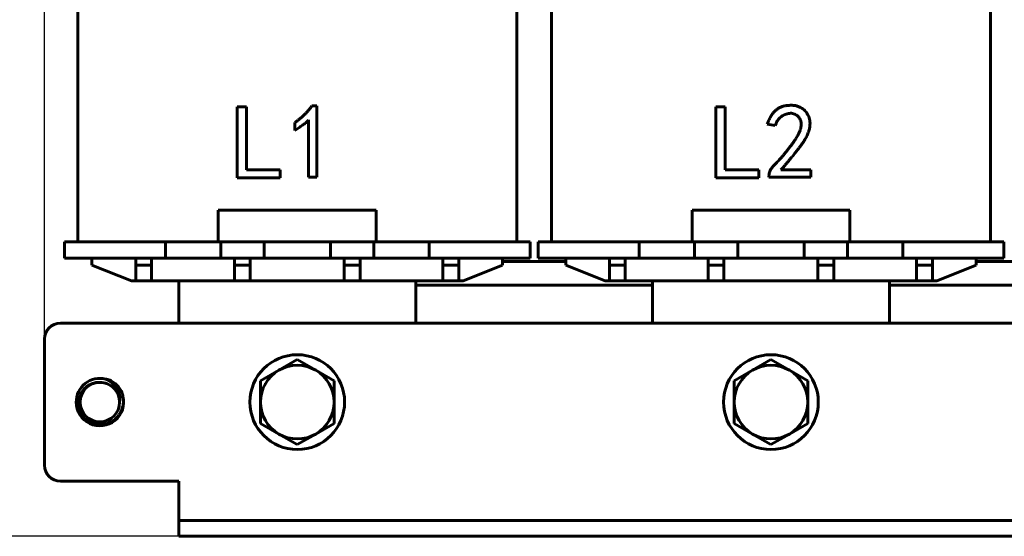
# Model space of a CAD drawing. Header units: millimetres. Extents: x 0 to 297, y 0 to 420.
# Tile 3 of 10: x 64 to 127, y 117 to 149. Entities that reach past the tile are written whole.
import ezdxf

# ---------------------------------------------------------------- set-up
doc = ezdxf.new("R2010")
doc.units = ezdxf.units.MM
doc.linetypes.add('K5LT_BASIC', pattern=[0])
doc.linetypes.add('K5LT_THIN', pattern=[0])
doc.layers.add('Системный слой', color=7, linetype='Continuous')
doc.styles.add('KDIMTEXTSTYLE', font='GOST_AU.SHX', dxfattribs={"width": 0.96, "oblique": 15, "height": 5})
doc.dimstyles.new('KDIMSTYLE (0.50)', dxfattribs={"dimtxt": 5, "dimasz": 1, "dimexe": 2, "dimexo": 0, "dimgap": 1, "dimtad": 1, "dimlfac": 2, "dimtxsty": 'KDIMTEXTSTYLE', "dimsah": 1, "dimcen": 0, "dimdle": 1, "dimadec": 0, "dimazin": 0, "dimtfac": 0.667, "dimtmove": 0, "dimatfit": 3, "dimfxl": 1, "dimtvp": 1, "dimtolj": 1, "dimtzin": 0, "dimarcsym": 0})

# ---------------------------------------------------------------- blocks, each defined once
blk = doc.blocks.new('U35')
at = {"layer": 'Системный слой', "color": 150, "linetype": 'K5LT_BASIC', "lineweight": 60, "true_color": 0x0080ff}
for start, end in [(0, 180), (180, 0)]:
    blk.add_arc((69.342, 125.235), 1.25, start, end, dxfattribs=at)
blk = doc.blocks.new('U39')
at = {"layer": 'Системный слой', "color": 150, "linetype": 'K5LT_BASIC', "lineweight": 60, "true_color": 0x0080ff}
for p, q in [((104.342, 132.635), (89.342, 132.635)), ((134.342, 132.635), (119.342, 132.635))]:
    blk.add_line(p, q, dxfattribs=at)
blk = doc.blocks.new('U40')
at = {"layer": 'Системный слой', "color": 150, "linetype": 'K5LT_BASIC', "lineweight": 60, "true_color": 0x0080ff}
for p, q in [((98.842, 134.135), (94.842, 134.135)), ((128.842, 134.135), (124.842, 134.135))]:
    blk.add_line(p, q, dxfattribs=at)
blk = doc.blocks.new('U41')
at = {"layer": 'Системный слой', "color": 150, "linetype": 'K5LT_BASIC', "lineweight": 60, "true_color": 0x0080ff}
for p, q in [((89.342, 132.635), (104.342, 132.635)), ((119.342, 132.635), (134.342, 132.635))]:
    blk.add_line(p, q, dxfattribs=at)
blk = doc.blocks.new('U43')
at = {"layer": 'Системный слой', "color": 150, "linetype": 'K5LT_BASIC', "lineweight": 60, "true_color": 0x0080ff}
for p, q in [((104.342, 180.359), (104.342, 180.679)), ((104.342, 130.235), (104.342, 132.909))]:
    blk.add_line(p, q, dxfattribs=at)
blk = doc.blocks.new('U45')
at = {"layer": 'Системный слой', "color": 150, "linetype": 'K5LT_BASIC', "lineweight": 60, "true_color": 0x0080ff}
for p, q in [((89.342, 181.263), (89.342, 180.359)), ((89.342, 132.909), (89.342, 130.235))]:
    blk.add_line(p, q, dxfattribs=at)
blk = doc.blocks.new('U46')
at = {"layer": 'Системный слой', "color": 150, "linetype": 'K5LT_BASIC', "lineweight": 60, "true_color": 0x0080ff}
for p, q in [((74.342, 180.359), (74.342, 181.635)), ((74.342, 130.235), (74.342, 132.909))]:
    blk.add_line(p, q, dxfattribs=at)
blk = doc.blocks.new('U52')
at = {"layer": 'Системный слой', "color": 150, "linetype": 'K5LT_BASIC', "lineweight": 60, "true_color": 0x0080ff}
for p, q in [((106.842, 135.384), (104.442, 135.384)), ((119.242, 135.384), (116.842, 135.384))]:
    blk.add_line(p, q, dxfattribs=at)
blk = doc.blocks.new('U58')
at = {"layer": 'Системный слой', "color": 150, "linetype": 'K5LT_BASIC', "lineweight": 60, "true_color": 0x0080ff}
for p, q in [((76.842, 135.384), (74.442, 135.384)), ((89.242, 135.384), (86.842, 135.384))]:
    blk.add_line(p, q, dxfattribs=at)
blk = doc.blocks.new('KDIMARROW_01')
at = {"layer": 'Системный слой'}
blk.add_hatch(color=0, dxfattribs=at).paths.add_polyline_path([(0, 0), (-5, 0.658), (-4.5, 0), (-5, -0.658)])
at = {"layer": 'Системный слой', "color": 0, "linetype": 'K5LT_THIN', "lineweight": 18}
for p, q in [((-4.5, 0), (-5, 0.658)), ((-5, 0.658), (0, 0)), ((0, 0), (-5, -0.658)), ((-5, -0.658), (-4.5, 0)), ((0, 0), (-1, 0))]:
    blk.add_line(p, q, dxfattribs=at)

msp = doc.modelspace()

# ---------------------------------------------------------------- linework, layer by layer
at = {"layer": 'Системный слой', "color": 150, "linetype": 'K5LT_BASIC', "lineweight": 60, "true_color": 0x0080ff}
for p, q in [((67.9417, 135.3838), (67.9417, 177.8838)), ((95.7417, 135.3838), (95.7417, 177.8838)), ((97.9417, 135.3838), (97.9417, 177.8838)), ((125.7417, 135.3838), (125.7417, 177.8838)), ((78.0305, 139.4459), (78.0305, 143.9459)), ((78.0305, 143.9459), (78.6357, 143.9459)), ((78.6357, 143.9459), (78.6357, 139.9459)), ((82.7673, 143.9986), (83.0831, 143.9986)), ((83.0831, 143.9986), (83.0831, 139.4723)), ((108.3462, 143.9459), (108.9515, 143.9459)), ((108.3462, 139.4459), (108.3462, 143.9459)), ((108.9515, 143.9459), (108.9515, 139.9459)), ((81.6884, 142.4459), (81.6884, 142.9459)), ((82.5568, 139.4723), (82.5568, 143.1038)), ((112.1094, 142.7617), (111.6094, 142.8407)), ((78.6357, 139.9459), (80.7673, 139.9459)), ((80.7673, 139.9459), (80.7673, 139.4459)), ((108.9515, 139.9459), (111.0831, 139.9459)), ((111.0831, 139.9459), (111.0831, 139.4459)), ((112.4778, 139.9459), (114.3726, 139.9459)), ((114.3726, 139.9459), (114.3726, 139.4723)), ((80.7673, 139.4459), (78.0305, 139.4459)), ((83.0831, 139.4723), (82.5568, 139.4723)), ((111.0831, 139.4459), (108.3462, 139.4459)), ((111.7147, 139.4723), (111.7147, 139.5775)), ((114.3726, 139.4723), (111.7147, 139.4723)), ((76.8417, 135.3838), (76.8417, 137.3838)), ((86.8417, 137.3838), (76.8417, 137.3838)), ((86.8417, 135.3838), (86.8417, 137.3838)), ((116.8417, 137.3838), (106.8417, 137.3838)), ((106.8417, 135.3838), (106.8417, 137.3838)), ((116.8417, 135.3838), (116.8417, 137.3838)), ((72.0917, 135.3838), (67.0917, 135.3838)), ((67.0917, 134.3588), (67.0917, 135.3838)), ((73.4917, 135.3838), (72.0917, 135.3838)), ((73.4917, 134.3588), (73.4917, 135.3838)), ((73.4917, 135.3838), (74.4417, 135.3838)), ((86.8417, 135.3838), (76.8417, 135.3838)), ((76.9917, 135.3838), (76.9917, 134.3588)), ((79.7417, 134.3588), (79.7417, 135.3838)), ((83.9417, 135.3838), (83.9417, 134.3588)), ((86.6917, 134.3588), (86.6917, 135.3838)), ((90.1917, 135.3838), (89.2417, 135.3838)), ((90.1917, 135.3838), (90.1917, 134.3588)), ((91.5917, 135.3838), (90.1917, 135.3838)), ((96.5917, 135.3838), (91.5917, 135.3838)), ((96.5917, 135.3838), (96.5917, 134.3588)), ((102.0917, 135.3838), (97.0917, 135.3838)), ((97.0917, 134.3588), (97.0917, 135.3838)), ((103.4917, 135.3838), (102.0917, 135.3838)), ((103.4917, 134.3588), (103.4917, 135.3838)), ((103.4917, 135.3838), (104.4417, 135.3838)), ((116.8417, 135.3838), (106.8417, 135.3838)), ((106.9917, 135.3838), (106.9917, 134.3588)), ((109.7417, 134.3588), (109.7417, 135.3838)), ((113.9417, 135.3838), (113.9417, 134.3588)), ((116.6917, 134.3588), (116.6917, 135.3838)), ((120.1917, 135.3838), (119.2417, 135.3838)), ((120.1917, 135.3838), (120.1917, 134.3588)), ((121.5917, 135.3838), (120.1917, 135.3838)), ((126.5917, 135.3838), (121.5917, 135.3838)), ((126.5917, 135.3838), (126.5917, 134.3588)), ((67.0917, 134.3588), (72.0917, 134.3588)), ((68.8417, 133.9088), (68.8417, 134.3588)), ((71.6167, 133.9088), (71.6167, 134.3588)), ((72.0917, 134.3588), (73.4917, 134.3588)), ((72.6167, 133.9088), (72.6167, 134.3588)), ((73.4917, 134.3588), (76.9917, 134.3588)), ((76.9917, 134.3588), (79.7417, 134.3588)), ((77.8667, 133.9088), (77.8667, 134.3588)), ((78.8667, 134.3588), (78.8667, 133.9088)), ((79.7417, 134.3588), (81.7417, 134.3588)), ((81.9417, 134.3588), (81.7417, 134.3588)), ((81.9417, 134.3588), (83.9417, 134.3588)), ((83.9417, 134.3588), (86.6917, 134.3588)), ((84.8167, 133.9088), (84.8167, 134.3588)), ((85.8167, 133.9088), (85.8167, 134.3588)), ((86.6917, 134.3588), (90.1917, 134.3588)), ((90.1917, 134.3588), (91.5917, 134.3588)), ((91.0667, 133.9088), (91.0667, 134.3588)), ((91.5917, 134.3588), (96.5917, 134.3588)), ((92.0667, 133.9088), (92.0667, 134.3588)), ((94.8417, 133.9088), (94.8417, 134.3588)), ((97.0917, 134.3588), (102.0917, 134.3588)), ((98.8417, 133.9088), (98.8417, 134.3588)), ((101.6167, 133.9088), (101.6167, 134.3588)), ((102.0917, 134.3588), (103.4917, 134.3588)), ((102.6167, 133.9088), (102.6167, 134.3588)), ((103.4917, 134.3588), (106.9917, 134.3588)), ((106.9917, 134.3588), (109.7417, 134.3588)), ((107.8667, 133.9088), (107.8667, 134.3588)), ((108.8667, 134.3588), (108.8667, 133.9088)), ((109.7417, 134.3588), (111.7417, 134.3588)), ((111.9417, 134.3588), (111.7417, 134.3588)), ((111.9417, 134.3588), (113.9417, 134.3588)), ((113.9417, 134.3588), (116.6917, 134.3588)), ((114.8167, 133.9088), (114.8167, 134.3588)), ((115.8167, 133.9088), (115.8167, 134.3588)), ((116.6917, 134.3588), (120.1917, 134.3588)), ((120.1917, 134.3588), (121.5917, 134.3588)), ((121.0667, 133.9088), (121.0667, 134.3588)), ((121.5917, 134.3588), (126.5917, 134.3588)), ((122.0667, 133.9088), (122.0667, 134.3588)), ((124.8417, 133.9088), (124.8417, 134.3588)), ((68.8417, 133.9088), (71.3417, 132.9088)), ((71.6167, 133.9088), (72.6167, 133.9088)), ((71.6167, 132.9088), (71.6167, 133.9088)), ((72.6167, 133.9088), (72.6167, 132.9088)), ((77.8667, 132.9088), (77.8667, 133.9088)), ((77.8667, 133.9088), (78.8667, 133.9088)), ((78.8667, 133.9088), (78.8667, 132.9088)), ((84.8167, 133.9088), (85.8167, 133.9088)), ((84.8167, 132.9088), (84.8167, 133.9088)), ((85.8167, 133.9088), (85.8167, 132.9088)), ((91.0667, 133.9088), (92.0667, 133.9088)), ((91.0667, 132.9088), (91.0667, 133.9088)), ((92.0667, 133.9088), (92.0667, 132.9088)), ((92.3417, 132.9088), (94.8417, 133.9088)), ((98.8417, 133.9088), (101.3417, 132.9088)), ((101.6167, 132.9088), (101.6167, 133.9088)), ((101.6167, 133.9088), (102.6167, 133.9088)), ((102.6167, 133.9088), (102.6167, 132.9088)), ((107.8667, 133.9088), (108.8667, 133.9088)), ((107.8667, 132.9088), (107.8667, 133.9088)), ((108.8667, 133.9088), (108.8667, 132.9088)), ((114.8167, 132.9088), (114.8167, 133.9088)), ((114.8167, 133.9088), (115.8167, 133.9088)), ((115.8167, 133.9088), (115.8167, 132.9088)), ((121.0667, 133.9088), (122.0667, 133.9088)), ((121.0667, 132.9088), (121.0667, 133.9088)), ((122.0667, 133.9088), (122.0667, 132.9088)), ((122.3417, 132.9088), (124.8417, 133.9088)), ((71.3417, 132.9088), (71.6167, 132.9088)), ((72.6167, 132.9088), (71.6167, 132.9088)), ((72.6167, 132.9088), (77.8667, 132.9088)), ((77.8667, 132.9088), (78.8667, 132.9088)), ((78.8667, 132.9088), (84.8167, 132.9088)), ((85.8167, 132.9088), (84.8167, 132.9088)), ((85.8167, 132.9088), (91.0667, 132.9088)), ((92.0667, 132.9088), (91.0667, 132.9088)), ((92.0667, 132.9088), (92.3417, 132.9088)), ((101.3417, 132.9088), (101.6167, 132.9088)), ((102.6167, 132.9088), (101.6167, 132.9088)), ((102.6167, 132.9088), (107.8667, 132.9088)), ((107.8667, 132.9088), (108.8667, 132.9088)), ((108.8667, 132.9088), (114.8167, 132.9088)), ((115.8167, 132.9088), (114.8167, 132.9088)), ((115.8167, 132.9088), (121.0667, 132.9088)), ((119.3417, 132.9088), (119.3417, 130.2345)), ((122.0667, 132.9088), (121.0667, 132.9088)), ((122.0667, 132.9088), (122.3417, 132.9088)), ((66.8417, 130.2345), (156.8417, 130.2345)), ((65.8417, 129.2345), (65.8417, 121.2345)), ((81.8417, 127.9296), (80.6747, 127.2558)), ((83.0087, 127.2558), (81.8417, 127.9296)), ((111.8417, 127.9296), (110.6747, 127.2558)), ((113.0087, 127.2558), (111.8417, 127.9296)), ((80.6747, 127.2558), (79.5077, 126.5821)), ((84.1757, 126.5821), (83.0087, 127.2558)), ((110.6747, 127.2558), (109.5077, 126.5821)), ((114.1757, 126.5821), (113.0087, 127.2558)), ((79.5077, 126.5821), (79.5077, 125.2345)), ((84.1757, 125.2345), (84.1757, 126.5821)), ((109.5077, 126.5821), (109.5077, 125.2345)), ((114.1757, 125.2345), (114.1757, 126.5821)), ((79.5077, 125.2345), (79.5077, 123.887)), ((84.1757, 123.887), (84.1757, 125.2345)), ((109.5077, 125.2345), (109.5077, 123.887)), ((114.1757, 123.887), (114.1757, 125.2345)), ((79.5077, 123.887), (80.6747, 123.2132)), ((83.0087, 123.2132), (84.1757, 123.887)), ((109.5077, 123.887), (110.6747, 123.2132)), ((113.0087, 123.2132), (114.1757, 123.887)), ((80.6747, 123.2132), (81.8417, 122.5395)), ((81.8417, 122.5395), (83.0087, 123.2132)), ((110.6747, 123.2132), (111.8417, 122.5395)), ((111.8417, 122.5395), (113.0087, 123.2132)), ((66.8417, 120.2345), (74.3417, 120.2345)), ((74.3417, 117.7345), (74.3417, 120.2345)), ((74.3417, 116.7345), (74.3417, 117.7345)), ((74.3417, 117.7345), (75.3417, 117.7345)), ((75.3417, 117.7345), (148.3417, 117.7345)), ((75.3417, 116.7345), (74.3417, 116.7345)), ((75.3417, 116.7345), (148.3417, 116.7345))]:
    msp.add_line(p, q, dxfattribs=at)
for centre in [(81.8417, 125.2345), (111.8417, 125.2345)]:
    msp.add_circle(centre, 3, dxfattribs=at)
for centre, radius, start, end in [((66.8417, 129.2345), 1, 90, 180), ((81.8417, 125.2345), 2.334, 120, 180), ((81.8417, 125.2345), 2.334, 60, 120), ((81.8417, 125.2345), 2.334, 0, 60), ((111.8417, 125.2345), 2.334, 120, 180), ((111.8417, 125.2345), 2.334, 60, 120), ((111.8417, 125.2345), 2.334, 0, 60), ((69.3417, 125.2345), 1.5, 75.888131, 180), ((69.3417, 125.2345), 1.25, 0, 90.000001), ((69.3417, 125.2345), 1.5, 180, 14.11187), ((81.8417, 125.2345), 2.334, 180, 240), ((81.8417, 125.2345), 2.334, 300, 0), ((111.8417, 125.2345), 2.334, 180, 240), ((111.8417, 125.2345), 2.334, 300, 0), ((81.8417, 125.2345), 2.334, 240, 300), ((111.8417, 125.2345), 2.334, 240, 300), ((66.8417, 121.2345), 1, 180, 270)]:
    msp.add_arc(centre, radius, start, end, dxfattribs=at)
for points, knots in [([(81.6884, 142.9459), (81.7424, 142.9834), (81.8497, 143.0577), (82.002, 143.1786), (82.1492, 143.3017), (82.2869, 143.4321), (82.4195, 143.5652), (82.5426, 143.7049), (82.6598, 143.8484), (82.7314, 143.9485), (82.7673, 143.9986)], [0, 0, 0, 0, 0.1300658, 0.2583133, 0.3846949, 0.5098007, 0.6334788, 0.7564596, 0.8780744, 1, 1, 1, 1]), ([(111.6094, 142.8407), (111.6271, 142.8896), (111.6614, 142.9848), (111.7205, 143.1204), (111.7816, 143.2467), (111.8464, 143.3627), (111.9161, 143.4677), (111.9892, 143.5626), (112.066, 143.6475), (112.1467, 143.7223), (112.2311, 143.7883), (112.3198, 143.8454), (112.4117, 143.8954), (112.507, 143.9378), (112.6061, 143.972), (112.7094, 143.9968), (112.8158, 144.0161), (112.8884, 144.0219), (112.9252, 144.0249)], [0, 0, 0, 0, 0.082418, 0.1603497, 0.2342482, 0.3045452, 0.3706461, 0.4337613, 0.4942528, 0.5518037, 0.6079209, 0.6637471, 0.7187966, 0.7734135, 0.8289231, 0.8846043, 0.9415582, 1, 1, 1, 1]), ([(111.7147, 139.5775), (111.7179, 139.6101), (111.7242, 139.6749), (111.7464, 139.7702), (111.7777, 139.8633), (111.8188, 139.954), (111.8696, 140.0425), (111.932, 140.1269), (112.0018, 140.2109), (112.0852, 140.2902), (112.1751, 140.3746), (112.2683, 140.4713), (112.3692, 140.5768), (112.4738, 140.6957), (112.5864, 140.8236), (112.7028, 140.9645), (112.8257, 141.1155), (112.9516, 141.2739), (113.0751, 141.4329), (113.1888, 141.5871), (113.2923, 141.7311), (113.3846, 141.8653), (113.4633, 141.9914), (113.5316, 142.1073), (113.5899, 142.213), (113.6481, 142.3391), (113.7031, 142.4846), (113.7461, 142.6499), (113.7657, 142.8029), (113.758, 142.9434), (113.7278, 143.0717), (113.675, 143.1881), (113.6009, 143.293), (113.5062, 143.3824), (113.3983, 143.4561), (113.2781, 143.5056), (113.1496, 143.5306), (113.0151, 143.5284), (112.8795, 143.5043), (112.7445, 143.4624), (112.6143, 143.3975), (112.4867, 143.3166), (112.3686, 143.2123), (112.2647, 143.084), (112.1764, 142.9321), (112.1323, 142.8199), (112.1094, 142.7617)], [0, 0, 0, 0, 0.0155287, 0.0308642, 0.04632, 0.0620533, 0.0780793, 0.0946407, 0.1118158, 0.1298049, 0.1492158, 0.1703673, 0.1934894, 0.2184957, 0.245488, 0.2743887, 0.3051868, 0.3378863, 0.3704218, 0.4007344, 0.4288022, 0.4545463, 0.4780315, 0.4993181, 0.5184278, 0.535259, 0.5652147, 0.5921015, 0.6161602, 0.6380887, 0.6585443, 0.6783481, 0.6983685, 0.7190874, 0.7398698, 0.7600558, 0.7803153, 0.8015928, 0.8234931, 0.8454849, 0.8684476, 0.8923113, 0.9169977, 0.9428597, 0.9703611, 1, 1, 1, 1]), ([(112.9252, 144.0249), (112.9681, 144.0283), (113.0514, 144.035), (113.1736, 144.0363), (113.2888, 144.0283), (113.3993, 144.0132), (113.5072, 143.9864), (113.6153, 143.9469), (113.7247, 143.8935), (113.8352, 143.828), (113.9435, 143.7479), (114.0415, 143.6471), (114.128, 143.5276), (114.2053, 143.3924), (114.2677, 143.2405), (114.3052, 143.0712), (114.319, 142.8876), (114.3114, 142.7257), (114.293, 142.5886), (114.2672, 142.4791), (114.23, 142.3651), (114.1862, 142.2448), (114.1281, 142.1212), (114.0627, 141.9914), (113.9844, 141.858), (113.9134, 141.7427), (113.849, 141.6467), (113.7951, 141.5684), (113.7363, 141.4848), (113.6702, 141.3972), (113.6004, 141.3037), (113.5253, 141.205), (113.4443, 141.102), (113.3583, 140.9934), (113.2669, 140.8795), (113.1697, 140.761), (113.0668, 140.638), (112.9596, 140.509), (112.847, 140.3751), (112.7289, 140.2362), (112.6047, 140.0932), (112.5207, 139.9957), (112.4778, 139.9459)], [0, 0, 0, 0, 0.0231066, 0.0449378, 0.0655931, 0.085179, 0.1047905, 0.1252321, 0.146947, 0.1701294, 0.1941955, 0.2191421, 0.2453748, 0.2732971, 0.3026794, 0.3333104, 0.3660738, 0.4013869, 0.4202566, 0.4403369, 0.4617676, 0.484702, 0.5090853, 0.5351729, 0.5627921, 0.5922081, 0.6079503, 0.6249052, 0.6433192, 0.6629144, 0.6838717, 0.7060522, 0.7295644, 0.7543029, 0.7805141, 0.8080636, 0.8367079, 0.8667163, 0.8982007, 0.9307825, 0.9647093, 1, 1, 1, 1]), ([(82.5568, 143.1038), (82.4969, 143.0464), (82.3734, 142.9279), (82.1657, 142.7633), (81.9368, 142.6001), (81.7728, 142.4983), (81.6884, 142.4459)], [0, 0, 0, 0, 0.2279817, 0.4698264, 0.7271404, 1, 1, 1, 1]), ([(70.5917, 125.2345), (70.6135, 125.3872), (70.6084, 125.5395), (70.5449, 125.8408), (70.4878, 125.9826), (70.325, 126.2441), (70.2226, 126.3585), (69.985, 126.5543), (69.8512, 126.633), (69.7074, 126.6893)], [0, 0, 0, 0, 0.0009213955, 0.0009213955, 0.001842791, 0.001842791, 0.0027641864, 0.0027641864, 0.0036855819, 0.0036855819, 0.0036855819, 0.0036855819]), ([(70.7466, 125.8165), (70.67, 126.0012), (70.5562, 126.1705), (70.2772, 126.4494), (70.1084, 126.5629), (69.9236, 126.6394)], [0, 0, 0, 0, 0.0011990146, 0.0011990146, 0.0023980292, 0.0023980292, 0.0023980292, 0.0023980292]), ([(68.0124, 125.2345), (68.0185, 125.4041), (68.0571, 125.5696), (68.1619, 125.8023), (68.2038, 125.8753), (68.3009, 126.0125), (68.357, 126.0773), (68.4794, 126.1938), (68.5457, 126.2454), (68.6883, 126.3352), (68.7652, 126.3735), (69.0013, 126.4628), (69.1713, 126.491), (69.3417, 126.4845)], [0.0095493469, 0.0095493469, 0.0095493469, 0.0095493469, 0.0105568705, 0.0105568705, 0.0110606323, 0.0110606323, 0.0115643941, 0.0115643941, 0.0120681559, 0.0120681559, 0.0125719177, 0.0125719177, 0.0135794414, 0.0135794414, 0.0135794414, 0.0135794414]), ([(70.7964, 125.6003), (70.8028, 125.5707), (70.8131, 125.5147), (70.8231, 125.4354), (70.8284, 125.3652), (70.8306, 125.2988), (70.8298, 125.231), (70.8259, 125.1625), (70.8183, 125.0903), (70.8052, 125.0068), (70.7816, 124.9004), (70.7393, 124.7651), (70.6723, 124.6114), (70.5815, 124.458), (70.4775, 124.3228), (70.3659, 124.207), (70.2448, 124.1057), (70.1061, 124.0137), (69.9496, 123.9353), (69.7819, 123.8762), (69.6106, 123.8388), (69.4429, 123.823), (69.2765, 123.8266), (69.1132, 123.8494), (68.9466, 123.8937), (68.7831, 123.96), (68.6279, 124.0479), (68.4889, 124.1519), (68.3702, 124.2659), (68.2696, 124.388), (68.1829, 124.5217), (68.1098, 124.6711), (68.0524, 124.8402), (68.0209, 125.0024), (68.011, 125.1366), (68.0115, 125.2073), (68.0124, 125.2345)], [0, 0, 0, 0, 0.6974738, 1.3141307, 1.8499706, 2.3418911, 2.8562768, 3.3986082, 3.9319878, 4.5382531, 5.3545607, 6.4510533, 7.8165303, 9.2267611, 10.5690574, 11.756956, 12.9447454, 14.217829, 15.6026071, 16.9871047, 18.3246423, 19.6540859, 20.8776494, 22.1704011, 23.464485, 24.8586891, 26.2455591, 27.5837638, 28.8701666, 30.0487397, 31.2380924, 32.5530033, 33.8907186, 35.363828, 36.368592, 37, 37, 37, 37])]:
    msp.add_open_spline(points, degree=3, knots=knots, dxfattribs=at)
for points in [[(69.9236, 126.6394), (69.8523, 126.6615), (69.7802, 126.678), (69.7074, 126.6893)], [(70.7964, 125.6003), (70.7852, 125.6731), (70.7686, 125.7451), (70.7466, 125.8165)]]:
    msp.add_open_spline(points, degree=3, dxfattribs=at)

# ---------------------------------------------------------------- block references
at = {"layer": 'Системный слой'}
for name in ['U46', 'U45', 'U43', 'U58', 'U52', 'U40', 'U39', 'U41', 'U35']:
    msp.add_blockref(name, (0, 0), dxfattribs=at)

# ---------------------------------------------------------------- dimensions: what is measured, and where the dimension line sits
at = {"layer": 'Системный слой', "color": 7}
msp.add_linear_dim(base=(65.8417, 230.6343), p1=(157.8417, 129.2345), p2=(65.8417, 129.2345), location=(111.8417, 230.6343), text='\\H5.0;\\W0.965;\\Q15;\\H5.0;\\W0.965;\\Q15;\\Q15;Ш', dimstyle='KDIMSTYLE (0.50)', override={"dimexo": 0, "dimblk1": 'KDIMARROW_01', "dimblk2": 'KDIMARROW_01', "dimse1": 0, "dimse2": 0, "dimclrt": 7, "dimtolj": 1}, dxfattribs=at).render()
msp.add_linear_dim(base=(55.8417, 220.6343), p1=(75.3417, 116.7345), p2=(98.8417, 220.6343), angle=90, location=(55.8417, 168.6844), text='\\H5.0;\\W0.965;\\Q15;\\H5.0;\\W0.965;\\Q15;\\Q15;В', dimstyle='KDIMSTYLE (0.50)', override={"dimexo": 0, "dimblk1": 'KDIMARROW_01', "dimblk2": 'KDIMARROW_01', "dimse1": 0, "dimse2": 0, "dimclrt": 7, "dimtolj": 1}, dxfattribs=at).render()

doc.saveas('drawing.dxf')
